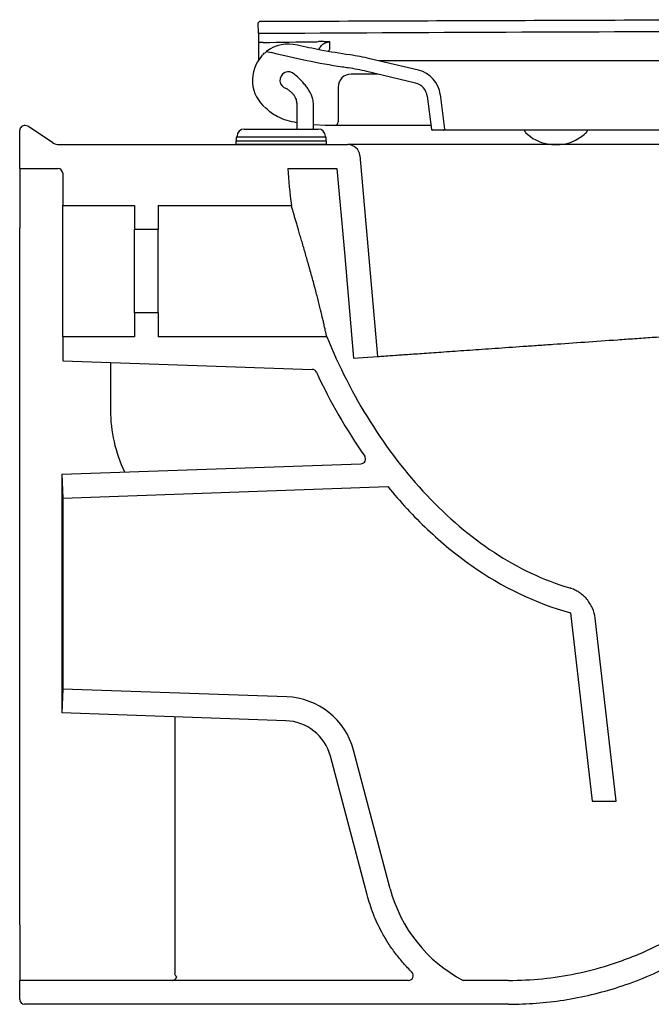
# Model space of a CAD drawing. Header units: millimetres. Extents: x 3670.372 to 3670.902, y 2344.655 to 2345.067.
import ezdxf

# ---------------------------------------------------------------- set-up
doc = ezdxf.new("R2010")
doc.units = ezdxf.units.MM
doc.layers.add('SANINDUSA', color=3, linetype='Continuous')

msp = doc.modelspace()

# ---------------------------------------------------------------- linework, layer by layer
at = {"layer": 'SANINDUSA'}
for p, q in [((3670.47148958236, 2345.061189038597), (3670.471473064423, 2345.065689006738)), ((3670.471503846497, 2345.057302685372), (3670.471530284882, 2345.050099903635)), ((3670.474906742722, 2345.053701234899), (3670.47696306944, 2345.053218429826)), ((3670.538545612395, 2345.04583404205), (3670.518219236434, 2345.050684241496)), ((3670.759295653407, 2345.049734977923), (3670.522197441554, 2345.049734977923)), ((3670.521550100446, 2345.044235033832), (3670.510395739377, 2345.044235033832)), ((3670.537269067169, 2345.040484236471), (3670.516942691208, 2345.04533443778)), ((3670.504895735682, 2345.038735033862), (3670.504895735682, 2345.02423503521)), ((3670.547670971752, 2345.035624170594), (3670.54944403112, 2345.02118378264)), ((3670.542211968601, 2345.034953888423), (3670.543914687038, 2345.021086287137)), ((3670.499395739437, 2345.022735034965), (3670.494559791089, 2345.022928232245)), ((3670.371564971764, 2345.00473443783), (3670.371564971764, 2345.020690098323)), ((3670.385305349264, 2345.015574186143), (3670.37582459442, 2345.021894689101)), ((3670.465559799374, 2345.021234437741), (3670.496559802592, 2345.021234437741)), ((3670.503395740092, 2345.022735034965), (3670.499395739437, 2345.022735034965)), ((3670.543712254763, 2345.022735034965), (3670.512198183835, 2345.022735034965)), ((3670.549047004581, 2345.020735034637), (3670.544311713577, 2345.020735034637)), ((3670.641306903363, 2345.020735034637), (3670.549047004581, 2345.020735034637)), ((3670.388078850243, 2345.014734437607), (3670.508983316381, 2345.014734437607)), ((3670.462059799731, 2345.01623443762), (3670.462059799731, 2345.014734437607)), ((3670.462059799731, 2345.01623443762), (3670.500059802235, 2345.01623443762)), ((3670.481059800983, 2345.014734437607), (3670.462059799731, 2345.014734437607)), ((3670.462259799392, 2345.017834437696), (3670.462259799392, 2345.01623443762)), ((3670.499859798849, 2345.017834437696), (3670.462259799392, 2345.017834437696)), ((3670.462559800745, 2345.018234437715), (3670.462559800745, 2345.017834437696)), ((3670.500059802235, 2345.014734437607), (3670.481059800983, 2345.014734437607)), ((3670.499559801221, 2345.017834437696), (3670.499559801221, 2345.018234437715)), ((3670.499859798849, 2345.01623443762), (3670.499859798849, 2345.017834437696)), ((3670.500059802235, 2345.014734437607), (3670.500059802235, 2345.01623443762)), ((3670.513964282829, 2345.010170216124), (3670.521328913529, 2344.925992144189)), ((3670.371564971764, 2345.00473443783), (3670.387564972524, 2345.00473443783)), ((3670.371564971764, 2345.00473443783), (3670.371564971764, 2345.002734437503)), ((3670.371564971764, 2345.002734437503), (3670.371564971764, 2344.979739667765)), ((3670.389564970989, 2345.002734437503), (3670.389564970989, 2344.989234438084)), ((3670.483840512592, 2345.00473443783), (3670.504401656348, 2345.00473443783)), ((3670.389564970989, 2344.989234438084), (3670.419564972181, 2344.989234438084)), ((3670.389564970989, 2344.934234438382), (3670.389564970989, 2344.989234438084)), ((3670.419564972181, 2344.989234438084), (3670.419564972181, 2344.979234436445)), ((3670.429564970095, 2344.989234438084), (3670.485309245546, 2344.989234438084)), ((3670.429564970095, 2344.989234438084), (3670.429564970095, 2344.979234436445)), ((3670.371564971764, 2344.979739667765), (3670.371564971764, 2344.97972920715)), ((3670.419564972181, 2344.979234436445), (3670.429564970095, 2344.979234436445)), ((3670.419564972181, 2344.944234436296), (3670.419564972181, 2344.979234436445)), ((3670.429564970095, 2344.944234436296), (3670.429564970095, 2344.979234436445)), ((3670.419564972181, 2344.944234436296), (3670.419564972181, 2344.934234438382)), ((3670.429564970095, 2344.944234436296), (3670.419564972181, 2344.944234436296)), ((3670.429564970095, 2344.944234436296), (3670.429564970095, 2344.934234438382)), ((3670.419564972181, 2344.934234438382), (3670.389564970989, 2344.934234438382)), ((3670.389564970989, 2344.934234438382), (3670.389564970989, 2344.924234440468)), ((3670.500120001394, 2344.934234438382), (3670.429564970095, 2344.934234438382)), ((3670.389564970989, 2344.924234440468), (3670.494040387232, 2344.920586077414)), ((3670.511351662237, 2344.925295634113), (3670.521328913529, 2344.925992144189)), ((3670.409564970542, 2344.923536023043), (3670.409564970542, 2344.903583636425)), ((3670.389215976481, 2344.876728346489), (3670.514446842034, 2344.881101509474)), ((3670.389215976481, 2344.876728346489), (3670.389564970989, 2344.8667344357)), ((3670.389215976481, 2344.876728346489), (3670.389215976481, 2344.776740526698)), ((3670.389564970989, 2344.8667344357), (3670.525666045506, 2344.871487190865)), ((3670.389564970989, 2344.8667344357), (3670.389564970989, 2344.786734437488)), ((3670.602130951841, 2344.818702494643), (3670.611208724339, 2344.739734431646)), ((3670.621274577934, 2344.739734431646), (3670.612460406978, 2344.816409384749)), ((3670.389564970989, 2344.786734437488), (3670.389215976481, 2344.776740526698)), ((3670.483353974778, 2344.783459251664), (3670.389564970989, 2344.786734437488)), ((3670.483004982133, 2344.773465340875), (3670.389215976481, 2344.776740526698)), ((3670.43656496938, 2344.77508706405), (3670.43656496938, 2344.681163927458)), ((3670.526679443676, 2344.70309465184), (3670.511307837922, 2344.761155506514)), ((3670.517012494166, 2344.700535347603), (3670.501640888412, 2344.758596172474)), ((3670.611208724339, 2344.739734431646), (3670.621274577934, 2344.739734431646)), ((3670.371564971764, 2344.688073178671), (3670.371564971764, 2344.664734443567)), ((3670.43656496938, 2344.681163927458), (3670.43656496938, 2344.667591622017)), ((3670.371564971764, 2344.656734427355), (3670.371564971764, 2344.664734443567)), ((3670.534379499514, 2344.664734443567), (3670.371564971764, 2344.664734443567)), ((3670.576275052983, 2344.664734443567), (3670.557203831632, 2344.664734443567)), ((3670.576275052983, 2344.654734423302), (3670.373564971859, 2344.654734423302))]:
    msp.add_line(p, q, dxfattribs=at)
at = {"layer": 'SANINDUSA', "flags": 128}
for points in [[(3670.595833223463, 2345.014738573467), (3670.596207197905, 2345.014735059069), (3670.596268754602, 2345.014734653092), (3670.596282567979, 2345.014734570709), (3670.59628425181, 2345.014734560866), (3670.596285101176, 2345.01473455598), (3670.596285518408, 2345.014734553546), (3670.596285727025, 2345.014734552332), (3670.596285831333, 2345.014734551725), (3670.596285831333, 2345.014734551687), (3670.596285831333, 2345.014734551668), (3670.596285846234, 2345.014734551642), (3670.597840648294, 2345.014761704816), (3670.599011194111, 2345.014848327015), (3670.600223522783, 2345.015021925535), (3670.602147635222, 2345.015533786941), (3670.60427461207, 2345.016503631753), (3670.606786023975, 2345.018154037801), (3670.607866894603, 2345.019004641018), (3670.608438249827, 2345.019486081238), (3670.608511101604, 2345.019549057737), (3670.608805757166, 2345.019787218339)], [(3670.504401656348, 2345.00473443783), (3670.507485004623, 2344.969491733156), (3670.511351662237, 2344.925295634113)]]:
    msp.add_lwpolyline(points, dxfattribs=at)
at = {"layer": 'SANINDUSA'}
for centre, radius, start, end in [((3670.471973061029, 2345.065690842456), 0.0005000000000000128, 90.21033832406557, 180.2103021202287), ((3670.4840610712, 2345.041735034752), 0.01506624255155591, 75.57070651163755, 127.4165540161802), ((3670.4840610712, 2345.041735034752), 0.01506624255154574, 137.6859992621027, 230.971352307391), ((3670.497330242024, 2344.963141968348), 0.09, 76.57926250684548, 81.99332131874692), ((3670.484066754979, 2345.0416417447), 0.003559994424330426, 43.99970040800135, 256.7426952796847), ((3670.510395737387, 2345.038735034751), 0.005500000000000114, 90, 180), ((3670.497330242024, 2344.963141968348), 0.08450000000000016, 76.57926250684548, 81.99332131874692), ((3670.535760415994, 2345.034161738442), 0.01200000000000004, 7.000000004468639, 76.57926250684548), ((3670.535760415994, 2345.034161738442), 0.006499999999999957, 7.000000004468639, 76.57926250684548), ((3670.503395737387, 2345.024235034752), 0.001500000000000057, 270, 0), ((3670.373564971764, 2345.020690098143), 0.00199999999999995, 80.13701040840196, 180), ((3670.373051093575, 2345.017734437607), 0.00499999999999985, 56.3099324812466, 80.13701040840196), ((3670.465559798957, 2345.018234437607), 0.002999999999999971, 90, 180), ((3670.496559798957, 2345.018234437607), 0.003000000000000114, 0, 90), ((3670.544311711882, 2345.021135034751), 0.0003999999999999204, 187.0000000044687, 270), ((3670.549047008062, 2345.021135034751), 0.000400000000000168, 270, 7.000000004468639), ((3670.595494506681, 2345.031848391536), 0.0171036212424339, 224.9040743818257, 260.1313600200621), ((3670.388078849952, 2345.019734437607), 0.005, 236.3099324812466, 270), ((3670.508983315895, 2345.009734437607), 0.005, 4.999999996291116, 90), ((3670.387564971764, 2345.002734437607), 0.00200000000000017, 0, 90), ((3670.493970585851, 2344.918587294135), 0.002000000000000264, 25.00107495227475, 87.99999999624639), ((3670.469564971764, 2344.903583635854), 0.06000000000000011, 180, 205.614432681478), ((3670.514377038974, 2344.883100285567), 0.00200000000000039, 272.0000000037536, 34.96949305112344), ((3670.482306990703, 2344.753477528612), 0.02999999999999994, 14.82884255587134, 87.99999999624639), ((3670.482306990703, 2344.753477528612), 0.02000000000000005, 14.82884255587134, 87.99999999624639), ((3670.585673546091, 2344.718713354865), 0.06102661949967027, 194.8288425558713, 242.1918092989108), ((3670.435429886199, 2344.666683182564), 0.001948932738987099, 270.8078948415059, 350.551086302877), ((3670.534379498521, 2344.666734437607), 0.00200000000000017, 270, 45.37995971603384), ((3670.373564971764, 2344.656734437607), 0.001999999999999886, 180, 270)]:
    msp.add_arc(centre, radius, start, end, dxfattribs=at)
for points, knots in [([(3670.886466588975, 2345.060829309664), (3670.871927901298, 2345.061716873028), (3670.842850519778, 2345.06349200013), (3670.799176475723, 2345.065321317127), (3670.755469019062, 2345.066534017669), (3670.71621892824, 2345.067027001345), (3670.681452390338, 2345.06699139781), (3670.641077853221, 2345.066793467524), (3670.571250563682, 2345.066567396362), (3670.511517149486, 2345.066340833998), (3670.471971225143, 2345.066190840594)], [0, 0, 0, 0, 0.1053867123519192, 0.2107734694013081, 0.3162565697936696, 0.4217397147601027, 0.4947711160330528, 0.5678032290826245, 0.7138683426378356, 1, 1, 1, 1]), ([(3670.886140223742, 2345.055839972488), (3670.86890310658, 2345.056872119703), (3670.834426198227, 2345.058936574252), (3670.782647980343, 2345.060811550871), (3670.730848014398, 2345.061911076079), (3670.627122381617, 2345.062036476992), (3670.540672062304, 2345.061565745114), (3670.47148958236, 2345.061189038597)], [0, 0, 0, 0, 0.1248909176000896, 0.249801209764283, 0.3747153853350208, 0.4996115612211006, 1, 1, 1, 1]), ([(3670.471490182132, 2345.061025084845), (3670.471490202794, 2345.061019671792), (3670.471490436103, 2345.06095854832), (3670.471492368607, 2345.060429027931), (3670.471496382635, 2345.059336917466), (3670.471501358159, 2345.057980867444), (3670.471503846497, 2345.057302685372)], [0, 0, 0, 0, 0.02609548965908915, 0.294666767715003, 0.6472516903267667, 1, 1, 1, 1]), ([(3670.473503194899, 2345.057483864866), (3670.473278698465, 2345.057478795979), (3670.472829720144, 2345.057468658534), (3670.472231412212, 2345.057433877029), (3670.471779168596, 2345.057388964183), (3670.47153828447, 2345.05734279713), (3670.471513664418, 2345.057314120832), (3670.471503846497, 2345.057302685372)], [0, 0, 0, 0, 0.2140344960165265, 0.428055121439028, 0.6424332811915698, 0.8574104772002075, 1, 1, 1, 1]), ([(3670.473503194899, 2345.057483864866), (3670.480774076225, 2345.057591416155), (3670.488506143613, 2345.057705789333), (3670.496238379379, 2345.057807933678), (3670.496699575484, 2345.057814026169)], [0, 0, 0, 0, 0.9403541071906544, 1, 1, 1, 1]), ([(3670.509866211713, 2345.052264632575), (3670.505737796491, 2345.05289610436), (3670.498345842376, 2345.054026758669), (3670.491040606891, 2345.055621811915), (3670.487815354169, 2345.056326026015)], [0, 0, 0, 0, 0.5585011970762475, 1, 1, 1, 1]), ([(3670.501455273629, 2345.057747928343), (3670.501451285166, 2345.057748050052), (3670.500958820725, 2345.057763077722), (3670.499964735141, 2345.057791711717), (3670.498396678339, 2345.05782329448), (3670.497255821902, 2345.057817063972), (3670.496699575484, 2345.057814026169)], [0, 0, 0, 0, 0.00273781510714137, 0.3380441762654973, 0.6772507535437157, 1, 1, 1, 1]), ([(3670.496841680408, 2345.054454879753), (3670.497066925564, 2345.054943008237), (3670.497529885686, 2345.05594628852), (3670.498818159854, 2345.057053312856), (3670.500196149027, 2345.057652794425), (3670.501106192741, 2345.057721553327), (3670.501455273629, 2345.057747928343)], [0, 0, 0, 0, 0.2657890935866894, 0.5462925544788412, 0.8259637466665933, 1, 1, 1, 1]), ([(3670.50142076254, 2345.054668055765), (3670.501424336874, 2345.054976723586), (3670.501437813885, 2345.056140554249), (3670.501447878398, 2345.057067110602), (3670.501455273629, 2345.057747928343)], [0, 0, 0, 0, 0.2652171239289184, 1, 1, 1, 1]), ([(3670.472920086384, 2345.051877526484), (3670.472921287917, 2345.05187884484), (3670.473050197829, 2345.052020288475), (3670.473385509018, 2345.05237665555), (3670.473982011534, 2345.052940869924), (3670.47451755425, 2345.053398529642), (3670.47485250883, 2345.053659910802), (3670.474890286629, 2345.053688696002), (3670.474906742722, 2345.053701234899)], [0, 0, 0, 0, 0.001887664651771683, 0.2025236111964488, 0.4651609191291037, 0.7254799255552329, 0.8804184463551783, 1, 1, 1, 1]), ([(3670.509100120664, 2345.046818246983), (3670.508291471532, 2345.046934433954), (3670.502485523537, 2345.047768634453), (3670.491722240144, 2345.049700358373), (3670.481886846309, 2345.052044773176), (3670.47696306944, 2345.053218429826)], [0, 0, 0, 0, 0.07476679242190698, 0.5368114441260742, 1, 1, 1, 1]), ([(3670.500978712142, 2345.053713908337), (3670.501011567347, 2345.053860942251), (3670.501138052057, 2345.054426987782), (3670.501300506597, 2345.054565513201), (3670.50142076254, 2345.054668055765)], [0, 0, 0, 0, 0.2597563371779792, 1, 1, 1, 1]), ([(3670.494559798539, 2345.021234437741), (3670.494562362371, 2345.022756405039), (3670.494566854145, 2345.025422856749), (3670.494542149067, 2345.028859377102), (3670.494599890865, 2345.031481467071), (3670.494416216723, 2345.033614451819), (3670.49376405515, 2345.035388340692), (3670.493002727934, 2345.036886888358), (3670.492103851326, 2345.038307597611), (3670.491003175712, 2345.039778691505), (3670.48970334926, 2345.041273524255), (3670.488479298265, 2345.042520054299), (3670.487850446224, 2345.04308238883), (3670.486627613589, 2345.044114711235)], [0, 0, 0, 0, 0.1757367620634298, 0.3078867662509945, 0.3964687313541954, 0.4791940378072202, 0.5524167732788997, 0.6150783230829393, 0.6776701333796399, 0.7541137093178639, 0.8437063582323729, 0.9406958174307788, 0.9999999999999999, 0.9999999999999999, 0.9999999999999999, 0.9999999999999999]), ([(3670.483250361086, 2345.038176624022), (3670.483351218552, 2345.038119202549), (3670.483753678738, 2345.037890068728), (3670.484678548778, 2345.037220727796), (3670.485674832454, 2345.036290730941), (3670.486476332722, 2345.035294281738), (3670.48705139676, 2345.034251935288), (3670.487491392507, 2345.032974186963), (3670.487591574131, 2345.031435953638), (3670.487544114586, 2345.029043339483), (3670.487566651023, 2345.025612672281), (3670.487562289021, 2345.022825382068), (3670.487559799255, 2345.021234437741)], [0, 0, 0, 0, 0.03696432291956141, 0.147501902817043, 0.2396220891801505, 0.3124379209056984, 0.3887313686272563, 0.4337544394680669, 0.5141079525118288, 0.6046785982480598, 0.774356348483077, 1, 1, 1, 1]), ([(3670.487559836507, 2345.023820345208), (3670.486226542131, 2345.024110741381), (3670.483398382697, 2345.024726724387), (3670.479788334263, 2345.026164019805), (3670.476725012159, 2345.027933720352), (3670.47529826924, 2345.02932471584), (3670.474573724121, 2345.030031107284)], [0, 0, 0, 0, 0.2795071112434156, 0.5928853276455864, 0.7932543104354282, 1, 1, 1, 1]), ([(3670.512198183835, 2345.022735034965), (3670.510979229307, 2345.022735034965), (3670.508552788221, 2345.022735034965), (3670.505705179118, 2345.022735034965), (3670.503766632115, 2345.022735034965), (3670.503519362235, 2345.022735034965), (3670.503395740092, 2345.022735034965)], [0, 0, 0, 0, 0.251029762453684, 0.4996978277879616, 0.749874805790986, 1, 1, 1, 1]), ([(3670.582919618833, 2345.020735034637), (3670.582923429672, 2345.020687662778), (3670.582940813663, 2345.020536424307), (3670.583021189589, 2345.020289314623), (3670.583166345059, 2345.020006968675), (3670.583308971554, 2345.019851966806), (3670.583380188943, 2345.019774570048)], [0.1367984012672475, 0.1367984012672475, 0.1367984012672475, 0.1367984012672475, 0.2500053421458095, 0.5002141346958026, 0.7504429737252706, 0.9999999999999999, 0.9999999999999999, 0.9999999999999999, 0.9999999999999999]), ([(3670.608805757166, 2345.019787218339), (3670.608886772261, 2345.019862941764), (3670.609048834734, 2345.020014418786), (3670.609217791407, 2345.020301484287), (3670.609314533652, 2345.020546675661), (3670.609327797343, 2345.020695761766), (3670.609331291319, 2345.020735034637)], [0, 0, 0, 0, 0.2978431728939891, 0.5958050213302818, 0.8935253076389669, 1, 1, 1, 1]), ([(3670.863146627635, 2345.014734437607), (3670.863146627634, 2345.014734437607), (3670.862563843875, 2345.014734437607), (3670.860960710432, 2345.014734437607), (3670.860304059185, 2345.014734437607), (3670.859148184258, 2345.014734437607), (3670.858733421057, 2345.014734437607), (3670.857855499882, 2345.014734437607), (3670.857392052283, 2345.014734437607), (3670.854960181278, 2345.014734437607), (3670.85265091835, 2345.014734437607), (3670.848748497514, 2345.014734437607), (3670.847373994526, 2345.014734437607), (3670.845210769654, 2345.014734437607), (3670.844472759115, 2345.014734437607), (3670.842964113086, 2345.014734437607), (3670.842192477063, 2345.014734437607), (3670.838270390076, 2345.014734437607), (3670.834930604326, 2345.014734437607), (3670.827917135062, 2345.014734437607), (3670.824242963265, 2345.014734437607), (3670.816602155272, 2345.014734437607), (3670.812635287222, 2345.014734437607), (3670.807509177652, 2345.014734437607), (3670.806474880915, 2345.014734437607), (3670.804395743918, 2345.014734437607), (3670.803350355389, 2345.014734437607), (3670.800197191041, 2345.014734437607), (3670.798072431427, 2345.014734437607), (3670.79163324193, 2345.014734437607), (3670.78725411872, 2345.014734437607), (3670.778333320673, 2345.014734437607), (3670.773791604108, 2345.014734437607), (3670.764549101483, 2345.014734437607), (3670.759848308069, 2345.014734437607), (3670.752676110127, 2345.014734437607), (3670.750265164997, 2345.014734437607), (3670.745402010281, 2345.014734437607), (3670.742946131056, 2345.014734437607), (3670.735551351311, 2345.014734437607), (3670.730581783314, 2345.014734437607), (3670.720560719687, 2345.014734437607), (3670.71550924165, 2345.014734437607), (3670.705318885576, 2345.014734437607), (3670.700180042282, 2345.014734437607), (3670.689805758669, 2345.014734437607), (3670.684570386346, 2345.014734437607), (3670.676634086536, 2345.014734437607), (3670.67396860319, 2345.014734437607), (3670.668657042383, 2345.014734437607), (3670.666007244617, 2345.014734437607), (3670.658076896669, 2345.014734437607), (3670.652815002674, 2345.014734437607), (3670.642342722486, 2345.014734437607), (3670.63713252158, 2345.014734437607), (3670.62935725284, 2345.014734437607), (3670.626772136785, 2345.014734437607), (3670.622904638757, 2345.014734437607), (3670.621615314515, 2345.014734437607), (3670.619049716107, 2345.014734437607), (3670.617774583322, 2345.014734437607), (3670.611436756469, 2345.014734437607), (3670.606487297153, 2345.014734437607), (3670.596821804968, 2345.014734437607), (3670.592105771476, 2345.014734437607), (3670.582905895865, 2345.014734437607), (3670.578422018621, 2345.014734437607), (3670.571874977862, 2345.014734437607), (3670.569737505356, 2345.014734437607), (3670.565561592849, 2345.014734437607), (3670.563521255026, 2345.014734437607), (3670.557540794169, 2345.014734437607), (3670.553740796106, 2345.014734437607), (3670.546512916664, 2345.014734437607), (3670.5430849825, 2345.014734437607), (3670.538231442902, 2345.014734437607), (3670.53665835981, 2345.014734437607), (3670.533642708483, 2345.014734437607), (3670.532196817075, 2345.014734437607), (3670.528043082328, 2345.014734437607), (3670.525518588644, 2345.014734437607), (3670.520963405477, 2345.014734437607), (3670.518932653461, 2345.014734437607), (3670.51627492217, 2345.014734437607), (3670.515453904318, 2345.014734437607), (3670.5139468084, 2345.014734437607), (3670.513266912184, 2345.014734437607), (3670.511449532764, 2345.014734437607), (3670.510532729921, 2345.014734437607), (3670.509299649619, 2345.014734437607), (3670.508983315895, 2345.014734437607), (3670.508983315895, 2345.014734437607)], [0, 0, 0, 0, 0.03124999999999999, 0.03124999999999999, 0.04687499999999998, 0.04687499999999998, 0.05468750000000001, 0.05468750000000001, 0.06250000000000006, 0.06250000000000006, 0.09375000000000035, 0.09375000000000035, 0.1093750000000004, 0.1093750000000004, 0.1171875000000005, 0.1171875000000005, 0.1250000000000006, 0.1250000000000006, 0.1562500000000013, 0.1562500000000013, 0.187500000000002, 0.187500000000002, 0.2187500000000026, 0.2187500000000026, 0.2265625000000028, 0.2265625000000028, 0.234375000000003, 0.234375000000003, 0.2500000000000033, 0.2500000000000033, 0.281250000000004, 0.281250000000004, 0.3125000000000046, 0.3125000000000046, 0.3437500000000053, 0.3437500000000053, 0.3593750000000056, 0.3593750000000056, 0.3750000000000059, 0.3750000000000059, 0.4062500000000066, 0.4062500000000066, 0.4375000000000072, 0.4375000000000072, 0.4687500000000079, 0.4687500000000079, 0.5000000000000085, 0.5000000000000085, 0.5156250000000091, 0.5156250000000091, 0.5312500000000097, 0.5312500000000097, 0.5625000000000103, 0.5625000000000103, 0.593750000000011, 0.593750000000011, 0.6093750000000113, 0.6093750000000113, 0.6171875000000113, 0.6171875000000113, 0.6250000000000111, 0.6250000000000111, 0.6562500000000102, 0.6562500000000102, 0.6875000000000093, 0.6875000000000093, 0.7187500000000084, 0.7187500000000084, 0.734375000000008, 0.734375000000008, 0.7500000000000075, 0.7500000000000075, 0.7812500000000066, 0.7812500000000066, 0.8125000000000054, 0.8125000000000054, 0.828125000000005, 0.828125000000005, 0.8437500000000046, 0.8437500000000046, 0.8750000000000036, 0.8750000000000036, 0.9062500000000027, 0.9062500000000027, 0.9218750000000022, 0.9218750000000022, 0.9375000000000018, 0.9375000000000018, 0.9687500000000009, 0.9687500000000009, 1, 1, 1, 1]), ([(3670.592563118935, 2345.014997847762), (3670.593076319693, 2345.014915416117), (3670.593692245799, 2345.014820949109), (3670.594386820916, 2345.014767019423), (3670.594744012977, 2345.014752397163), (3670.594819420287, 2345.014749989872), (3670.59482073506, 2345.01474994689), (3670.594820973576, 2345.014749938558), (3670.5948210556, 2345.014749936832), (3670.594938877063, 2345.014744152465), (3670.594931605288, 2345.01473956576), (3670.595045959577, 2345.014737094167), (3670.595083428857, 2345.014736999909), (3670.595110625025, 2345.014737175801), (3670.595138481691, 2345.014737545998), (3670.59517888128, 2345.014738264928), (3670.595205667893, 2345.014738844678), (3670.595833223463, 2345.014738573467)], [0, 0, 0, 0, 0.3484981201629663, 0.6894149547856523, 0.7771506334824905, 0.7785375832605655, 0.7787075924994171, 0.7787965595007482, 0.7788088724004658, 0.7788143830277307, 0.9073260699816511, 0.933223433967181, 0.9438073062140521, 0.9536827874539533, 0.9636494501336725, 0.9744290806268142, 1, 1, 1, 1]), ([(3670.500119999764, 2344.934234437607), (3670.500119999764, 2344.934234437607), (3670.500080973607, 2344.934419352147), (3670.49996491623, 2344.934962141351), (3670.499916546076, 2344.935187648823), (3670.49982870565, 2344.935594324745), (3670.49979676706, 2344.935741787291), (3670.499728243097, 2344.936057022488), (3670.4996916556, 2344.936224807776), (3670.499497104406, 2344.937113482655), (3670.499304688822, 2344.9379821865), (3670.499014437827, 2344.93926278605), (3670.498953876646, 2344.939528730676), (3670.498827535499, 2344.940080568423), (3670.49876183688, 2344.940366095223), (3670.49855896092, 2344.941242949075), (3670.498415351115, 2344.941857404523), (3670.497958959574, 2344.943787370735), (3670.497620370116, 2344.945190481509), (3670.496869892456, 2344.948222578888), (3670.496469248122, 2344.949806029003), (3670.495829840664, 2344.952276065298), (3670.495610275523, 2344.953115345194), (3670.495271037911, 2344.954398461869), (3670.49515601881, 2344.954831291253), (3670.494924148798, 2344.955699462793), (3670.494807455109, 2344.956134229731), (3670.494220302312, 2344.958311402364), (3670.493738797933, 2344.960063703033), (3670.49312384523, 2344.962267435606), (3670.493000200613, 2344.962708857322), (3670.492751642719, 2344.963593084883), (3670.492626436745, 2344.964036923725), (3670.492251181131, 2344.96536279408), (3670.492002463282, 2344.966235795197), (3670.491261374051, 2344.968823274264), (3670.490774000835, 2344.970506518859), (3670.490056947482, 2344.972968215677), (3670.489819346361, 2344.973781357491), (3670.489359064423, 2344.975353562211), (3670.489135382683, 2344.976116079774), (3670.488484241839, 2344.978333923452), (3670.488076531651, 2344.979720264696), (3670.487603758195, 2344.981330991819), (3670.487511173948, 2344.981646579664), (3670.487331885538, 2344.982258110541), (3670.48724490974, 2344.982554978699), (3670.486991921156, 2344.983419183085), (3670.486833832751, 2344.983960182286), (3670.486538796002, 2344.984971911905), (3670.486401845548, 2344.985442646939), (3670.486212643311, 2344.986094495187), (3670.48615228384, 2344.986302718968), (3670.486037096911, 2344.98670057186), (3670.485982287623, 2344.986890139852), (3670.48572538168, 2344.987779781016), (3670.485571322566, 2344.988316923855), (3670.485415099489, 2344.988863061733), (3670.485375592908, 2344.989001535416), (3670.485322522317, 2344.989187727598), (3670.485309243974, 2344.989234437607), (3670.485309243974, 2344.989234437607)], [0, 0, 0, 0, 0.0625000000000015, 0.0625000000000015, 0.0937500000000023, 0.0937500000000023, 0.1093750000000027, 0.1093750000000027, 0.1250000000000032, 0.1250000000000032, 0.1875000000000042, 0.1875000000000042, 0.2031250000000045, 0.2031250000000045, 0.2187500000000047, 0.2187500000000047, 0.2500000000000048, 0.2500000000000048, 0.3125000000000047, 0.3125000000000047, 0.3750000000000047, 0.3750000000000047, 0.4062500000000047, 0.4062500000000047, 0.4218750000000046, 0.4218750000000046, 0.4375000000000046, 0.4375000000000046, 0.5000000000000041, 0.5000000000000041, 0.515625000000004, 0.515625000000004, 0.531250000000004, 0.531250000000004, 0.5625000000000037, 0.5625000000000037, 0.6250000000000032, 0.6250000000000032, 0.6562500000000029, 0.6562500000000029, 0.6875000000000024, 0.6875000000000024, 0.7500000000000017, 0.7500000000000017, 0.7656250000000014, 0.7656250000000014, 0.7812500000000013, 0.7812500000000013, 0.812500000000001, 0.812500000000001, 0.8437500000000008, 0.8437500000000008, 0.8593750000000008, 0.8593750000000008, 0.8750000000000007, 0.8750000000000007, 0.9375000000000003, 0.9375000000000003, 0.9687500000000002, 0.9687500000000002, 1, 1, 1, 1]), ([(3670.371564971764, 2344.688073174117), (3670.371564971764, 2344.700037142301), (3670.371564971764, 2344.712030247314), (3670.371564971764, 2344.736070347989), (3670.371564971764, 2344.748117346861), (3670.371564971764, 2344.772262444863), (3670.371564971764, 2344.784360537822), (3670.371564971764, 2344.808606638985), (3670.371564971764, 2344.820754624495), (3670.371564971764, 2344.83901465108), (3670.371564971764, 2344.845107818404), (3670.371564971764, 2344.857298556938), (3670.371564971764, 2344.863397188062), (3670.371564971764, 2344.881703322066), (3670.371564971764, 2344.893920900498), (3670.371564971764, 2344.912271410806), (3670.371564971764, 2344.918392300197), (3670.371564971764, 2344.930643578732), (3670.371564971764, 2344.9367754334), (3670.371564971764, 2344.949043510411), (3670.371564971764, 2344.955178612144), (3670.371564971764, 2344.962849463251), (3670.371564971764, 2344.964383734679), (3670.371564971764, 2344.967452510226), (3670.371564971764, 2344.968987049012), (3670.371564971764, 2344.973590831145), (3670.371564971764, 2344.976660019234), (3670.371564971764, 2344.979729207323)], [0, 0, 0, 0, 0.1249999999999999, 0.1249999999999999, 0.2499999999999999, 0.2499999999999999, 0.3749999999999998, 0.3749999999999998, 0.4999999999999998, 0.4999999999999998, 0.5624999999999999, 0.5624999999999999, 0.6249999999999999, 0.6249999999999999, 0.7500000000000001, 0.7500000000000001, 0.8125000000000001, 0.8125000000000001, 0.875, 0.875, 0.9375, 0.9375, 0.953125, 0.953125, 0.96875, 0.96875, 1, 1, 1, 1]), ([(3670.521328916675, 2344.925992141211), (3670.521328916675, 2344.925992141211), (3670.521629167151, 2344.926013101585), (3670.522790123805, 2344.926094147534), (3670.523650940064, 2344.926154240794), (3670.525914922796, 2344.926312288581), (3670.527318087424, 2344.926410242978), (3670.529412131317, 2344.926556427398), (3670.529847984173, 2344.926586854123), (3670.530748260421, 2344.926649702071), (3670.531213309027, 2344.92668216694), (3670.532652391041, 2344.926782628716), (3670.533670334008, 2344.926853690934), (3670.536895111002, 2344.927078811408), (3670.539272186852, 2344.927244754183), (3670.544468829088, 2344.927607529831), (3670.547288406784, 2344.927804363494), (3670.553376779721, 2344.928229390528), (3670.55659654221, 2344.928454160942), (3670.563371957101, 2344.928927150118), (3670.566927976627, 2344.929175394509), (3670.574375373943, 2344.929695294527), (3670.57826676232, 2344.929966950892), (3670.583347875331, 2344.930321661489), (3670.584376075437, 2344.930393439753), (3670.586449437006, 2344.930538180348), (3670.587492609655, 2344.93061100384), (3670.590641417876, 2344.930830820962), (3670.592766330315, 2344.930979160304), (3670.59921721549, 2344.931429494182), (3670.603619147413, 2344.931736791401), (3670.612625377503, 2344.932365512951), (3670.617229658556, 2344.932686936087), (3670.624291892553, 2344.933179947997), (3670.626671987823, 2344.933346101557), (3670.630282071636, 2344.933598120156), (3670.631489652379, 2344.933682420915), (3670.633904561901, 2344.933851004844), (3670.63511320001, 2344.933935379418), (3670.641162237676, 2344.934357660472), (3670.646020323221, 2344.934696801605), (3670.655772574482, 2344.935377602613), (3670.660666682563, 2344.935719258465), (3670.668033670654, 2344.936233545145), (3670.670493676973, 2344.936405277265), (3670.675421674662, 2344.936749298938), (3670.677895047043, 2344.936921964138), (3670.685266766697, 2344.937436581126), (3670.690128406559, 2344.937775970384), (3670.699760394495, 2344.938448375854), (3670.704530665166, 2344.938781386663), (3670.713988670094, 2344.939441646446), (3670.71867636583, 2344.939768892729), (3670.727974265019, 2344.940417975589), (3670.732584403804, 2344.940739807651), (3670.73944326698, 2344.941218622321), (3670.741720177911, 2344.941377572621), (3670.746255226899, 2344.941694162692), (3670.748503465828, 2344.94185111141), (3670.755191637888, 2344.942318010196), (3670.759575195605, 2344.942624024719), (3670.768194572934, 2344.943225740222), (3670.772430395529, 2344.943521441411), (3670.780751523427, 2344.944102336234), (3670.784836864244, 2344.944387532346), (3670.792848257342, 2344.944946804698), (3670.796774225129, 2344.945220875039), (3670.801572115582, 2344.945555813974), (3670.802526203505, 2344.945622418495), (3670.804423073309, 2344.945754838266), (3670.805366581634, 2344.945820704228), (3670.808172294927, 2344.946016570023), (3670.810010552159, 2344.946144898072), (3670.815424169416, 2344.946522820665), (3670.818899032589, 2344.946765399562), (3670.825543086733, 2344.947229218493), (3670.828712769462, 2344.947450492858), (3670.832444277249, 2344.947710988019), (3670.8331789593, 2344.947762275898), (3670.834623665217, 2344.947863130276), (3670.835332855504, 2344.947912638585), (3670.837410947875, 2344.948057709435), (3670.838733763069, 2344.948150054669), (3670.842497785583, 2344.94841281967), (3670.844737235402, 2344.948569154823), (3670.847585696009, 2344.948768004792), (3670.848449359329, 2344.948828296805), (3670.849977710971, 2344.948934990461), (3670.850632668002, 2344.948980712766), (3670.852234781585, 2344.949092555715), (3670.852825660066, 2344.94913380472), (3670.852825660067, 2344.94913380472)], [0, 0, 0, 0, 0.03125000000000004, 0.03125000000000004, 0.06250000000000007, 0.06250000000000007, 0.0937500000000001, 0.0937500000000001, 0.1015625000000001, 0.1015625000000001, 0.1093750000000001, 0.1093750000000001, 0.1250000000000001, 0.1250000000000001, 0.1562500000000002, 0.1562500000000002, 0.1875000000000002, 0.1875000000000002, 0.2187500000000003, 0.2187500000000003, 0.2500000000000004, 0.2500000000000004, 0.2812500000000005, 0.2812500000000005, 0.2890625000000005, 0.2890625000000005, 0.2968750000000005, 0.2968750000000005, 0.3125000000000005, 0.3125000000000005, 0.3437500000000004, 0.3437500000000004, 0.3750000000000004, 0.3750000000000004, 0.3906250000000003, 0.3906250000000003, 0.3984375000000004, 0.3984375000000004, 0.4062500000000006, 0.4062500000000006, 0.4375000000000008, 0.4375000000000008, 0.4687500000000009, 0.4687500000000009, 0.4843750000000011, 0.4843750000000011, 0.5000000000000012, 0.5000000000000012, 0.5312500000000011, 0.5312500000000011, 0.5625000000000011, 0.5625000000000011, 0.593750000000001, 0.593750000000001, 0.625000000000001, 0.625000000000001, 0.6406250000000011, 0.6406250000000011, 0.6562500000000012, 0.6562500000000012, 0.6875000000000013, 0.6875000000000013, 0.7187500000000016, 0.7187500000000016, 0.7500000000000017, 0.7500000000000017, 0.7812500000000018, 0.7812500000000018, 0.7890625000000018, 0.7890625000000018, 0.7968750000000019, 0.7968750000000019, 0.8125000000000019, 0.8125000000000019, 0.8437500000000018, 0.8437500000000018, 0.8750000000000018, 0.8750000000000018, 0.8828125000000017, 0.8828125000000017, 0.8906250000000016, 0.8906250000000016, 0.9062500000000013, 0.9062500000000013, 0.9375000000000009, 0.9375000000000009, 0.9531250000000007, 0.9531250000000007, 0.9687500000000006, 0.9687500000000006, 1, 1, 1, 1]), ([(3670.500119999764, 2344.934234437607), (3670.505161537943, 2344.921863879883), (3670.511269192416, 2344.909894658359), (3670.525333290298, 2344.887520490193), (3670.533293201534, 2344.877111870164), (3670.550714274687, 2344.858626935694), (3670.560172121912, 2344.850555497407), (3670.575213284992, 2344.840703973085), (3670.580369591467, 2344.83779500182), (3670.590927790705, 2344.83279982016), (3670.596329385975, 2344.830713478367), (3670.601839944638, 2344.829072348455)], [0, 0, 0, 0, 0.2499999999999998, 0.2499999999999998, 0.4999999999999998, 0.4999999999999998, 0.7499999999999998, 0.7499999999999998, 0.8749999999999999, 0.8749999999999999, 1, 1, 1, 1]), ([(3670.525666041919, 2344.871487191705), (3670.530881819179, 2344.865110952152), (3670.53642837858, 2344.859115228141), (3670.548119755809, 2344.848058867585), (3670.554264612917, 2344.842998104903), (3670.573505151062, 2344.829467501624), (3670.587408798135, 2344.822648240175), (3670.602130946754, 2344.818702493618)], [0, 0, 0, 0, 0.2499999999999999, 0.2499999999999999, 0.4999999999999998, 0.4999999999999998, 1, 1, 1, 1]), ([(3670.612460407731, 2344.816409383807), (3670.612292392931, 2344.817870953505), (3670.611918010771, 2344.819272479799), (3670.611197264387, 2344.820950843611), (3670.611039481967, 2344.821284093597), (3670.610701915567, 2344.821934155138), (3670.610522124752, 2344.822251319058), (3670.609950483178, 2344.823179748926), (3670.609526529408, 2344.823768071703), (3670.608826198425, 2344.824604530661), (3670.60858197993, 2344.824875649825), (3670.60807145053, 2344.825402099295), (3670.607805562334, 2344.825656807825), (3670.606987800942, 2344.826384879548), (3670.606411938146, 2344.826826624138), (3670.605199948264, 2344.827624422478), (3670.604562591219, 2344.827981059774), (3670.603229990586, 2344.828602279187), (3670.602544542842, 2344.828862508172), (3670.601839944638, 2344.829072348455)], [0, 0, 0, 0, 0.2500000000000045, 0.2500000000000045, 0.3125000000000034, 0.3125000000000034, 0.3750000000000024, 0.3750000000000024, 0.5000000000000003, 0.5000000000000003, 0.562499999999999, 0.562499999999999, 0.6249999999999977, 0.6249999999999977, 0.7499999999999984, 0.7499999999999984, 0.8749999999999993, 0.8749999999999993, 1, 1, 1, 1]), ([(3670.576275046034, 2344.664734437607), (3670.581041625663, 2344.664734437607), (3670.585767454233, 2344.664977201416), (3670.59514044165, 2344.665931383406), (3670.599787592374, 2344.666642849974), (3670.609003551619, 2344.668532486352), (3670.613572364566, 2344.669710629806), (3670.620365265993, 2344.671837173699), (3670.622625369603, 2344.67260840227), (3670.627080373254, 2344.674256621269), (3670.629278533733, 2344.675134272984), (3670.635786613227, 2344.677924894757), (3670.64001034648, 2344.679995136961), (3670.648231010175, 2344.684549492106), (3670.652227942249, 2344.687033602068), (3670.658050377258, 2344.691075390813), (3670.659962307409, 2344.692475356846), (3670.662786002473, 2344.694655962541), (3670.663720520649, 2344.695396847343), (3670.665567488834, 2344.696899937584), (3670.66648071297, 2344.697662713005), (3670.670995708, 2344.701532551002), (3670.674444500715, 2344.704807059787), (3670.677729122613, 2344.708261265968)], [0, 0, 0, 0, 0.1250000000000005, 0.1250000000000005, 0.2500000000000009, 0.2500000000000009, 0.3750000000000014, 0.3750000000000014, 0.4375000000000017, 0.4375000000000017, 0.5000000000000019, 0.5000000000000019, 0.6250000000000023, 0.6250000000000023, 0.7500000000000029, 0.7500000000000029, 0.8125000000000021, 0.8125000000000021, 0.8437500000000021, 0.8437500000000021, 0.8750000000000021, 0.8750000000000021, 1, 1, 1, 1]), ([(3670.576275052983, 2344.654734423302), (3670.580133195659, 2344.65482081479), (3670.587849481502, 2344.654993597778), (3670.599450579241, 2344.656391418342), (3670.611005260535, 2344.658648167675), (3670.622632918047, 2344.661904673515), (3670.634148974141, 2344.666162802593), (3670.645565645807, 2344.67149691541), (3670.65659937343, 2344.677835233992), (3670.666914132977, 2344.685015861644), (3670.676458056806, 2344.692820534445), (3670.682130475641, 2344.698514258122), (3670.684975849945, 2344.701370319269)], [0, 0, 0, 0, 0.09520051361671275, 0.190401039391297, 0.2879673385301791, 0.3855337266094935, 0.4880962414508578, 0.590658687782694, 0.6962007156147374, 0.8017426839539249, 0.9005510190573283, 1, 1, 1, 1]), ([(3670.535784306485, 2344.668157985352), (3670.534571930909, 2344.669406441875), (3670.532147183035, 2344.671903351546), (3670.528846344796, 2344.676004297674), (3670.525814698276, 2344.68035305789), (3670.522608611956, 2344.685814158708), (3670.519439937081, 2344.692489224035), (3670.517825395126, 2344.697840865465), (3670.517012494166, 2344.700535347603)], [0, 0, 0, 0, 0.1378408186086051, 0.2756812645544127, 0.4166157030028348, 0.5575500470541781, 0.7772321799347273, 1, 1, 1, 1]), ([(3670.437352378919, 2344.666363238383), (3670.437074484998, 2344.666439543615), (3670.436879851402, 2344.666578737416), (3670.436624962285, 2344.666986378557), (3670.436564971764, 2344.667254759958), (3670.436564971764, 2344.667591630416)], [0, 0, 0, 0, 0.5, 0.5, 1, 1, 1, 1])]:
    msp.add_open_spline(points, degree=3, knots=knots, dxfattribs=at)
for points in [[(3670.483840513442, 2345.004734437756), (3670.484120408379, 2344.999605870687), (3670.484612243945, 2344.994430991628), (3670.485309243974, 2344.989234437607)], [(3670.495783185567, 2344.919432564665), (3670.501538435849, 2344.907090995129), (3670.508320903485, 2344.89524869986), (3670.516015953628, 2344.884246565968)]]:
    msp.add_open_spline(points, degree=3, dxfattribs=at)

doc.saveas('drawing.dxf')
